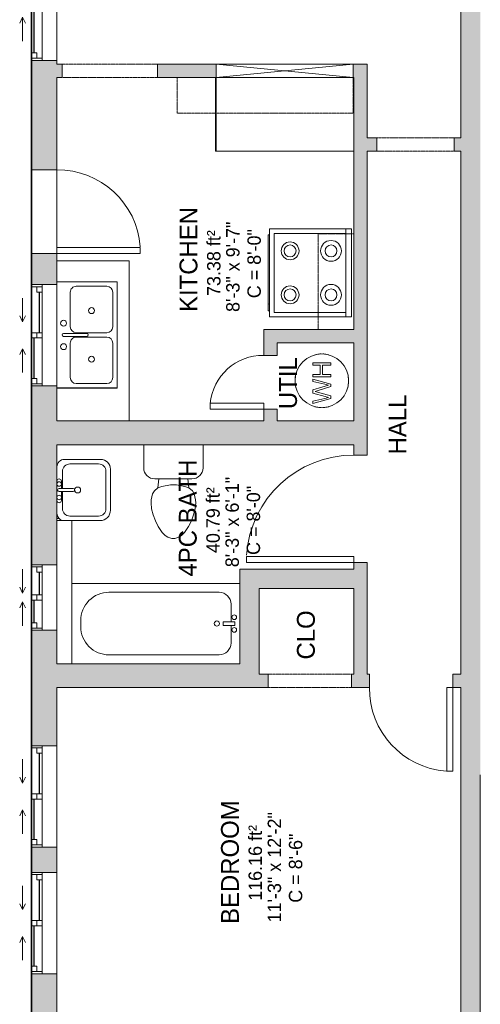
# Model space of a CAD drawing. Header units: inches. Extents: x -863 to 790, y -1032 to 1262.
# Tile 4 of 8: x -142 to 12, y -164 to 167. Entities that reach past the tile are written whole.
import ezdxf

# ---------------------------------------------------------------- set-up
doc = ezdxf.new("R2010")
doc.units = ezdxf.units.IN
doc.header["$MEASUREMENT"] = 0
doc.linetypes.add('Dash', pattern=[0.23622, 0.11811, -0.11811])
doc.linetypes.add('Overhead', pattern=[0.15625, 0.09375, -0.0625])
for name, color, linetype, lineweight in [('A-AREA-IDEN', 2, 'Continuous', 9), ('A-DETL', 90, 'Continuous', 9), ('A-DETL-GENF', 92, 'Overhead', 9), ('A-DETL-MEDM', 90, 'Continuous', 9), ('A-DOOR', 31, 'Continuous', 9), ('A-FLOR', 192, 'Continuous', 9), ('A-GENM', 13, 'Continuous', 9), ('A-GENM-HDLN', 13, 'Dash', 9), ('A-GLAZ', 151, 'Continuous', 9), ('A-LEDGES', 90, 'Continuous', 9), ('A-OBJECTS', 90, 'Continuous', 9), ('A-WALL', 90, 'Continuous', 9), ('A-WALL-PATT', 111, 'Continuous', 9), ('M-EQPM', 90, 'Continuous', 9), ('P-SANR-FIXT', 6, 'Continuous', 9), ('Q-CASE', 31, 'Continuous', 9), ('Q-SPCQ', 2, 'Continuous', 9)]:
    doc.layers.add(name, color=color, linetype=linetype, lineweight=lineweight)
doc.styles.add('Inter_2', font='txt', dxfattribs={"height": 4.5})
doc.styles.add('Inter_B', font='txt', dxfattribs={"height": 6})

# ---------------------------------------------------------------- blocks, each defined once
blk = doc.blocks.new('Planitar - Single Door_Flush Panel - 2_-4_ x 6_-8_-4187220-Unit 3234 b')
at = {"layer": 'A-DOOR', "lineweight": 18}
for p, q in [((11.99, -2.25), (11.99, -30.25)), ((14, -2.25), (11.99, -2.25)), ((14, -2.25), (14, -30.25)), ((14, -30.25), (11.99, -30.25))]:
    blk.add_line(p, q, dxfattribs=at)
at = {"layer": 'A-DOOR'}
blk.add_arc((13.77, -2.55), 27.77, 179.3809, 265.8646, dxfattribs=at)
blk = doc.blocks.new('Planitar - Opening - 2_-4_ x 6_-8_-4187287-Unit 3234 b')
at = {"layer": 'A-DETL-GENF'}
for p, q in [((13.68, 2.25), (-14.32, 2.25)), ((-14.32, -2.25), (13.68, -2.25))]:
    blk.add_line(p, q, dxfattribs=at)
at = {"layer": 'A-DETL-MEDM'}
for p, q in [((-14.32, 2.25), (-14.32, -2.25)), ((13.68, -2.25), (13.68, 2.25))]:
    blk.add_line(p, q, dxfattribs=at)
blk = doc.blocks.new('Planitar - Opening - 2_-2_ x 6_-8_ 2-4188001-Unit 3234 b')
at = {"layer": 'A-DETL-GENF'}
for p, q in [((12.68, 2.25), (-13.32, 2.25)), ((-13.32, -2.25), (12.68, -2.25))]:
    blk.add_line(p, q, dxfattribs=at)
at = {"layer": 'A-DETL-MEDM'}
for p, q in [((-13.32, 2.25), (-13.32, -2.25)), ((12.68, -2.25), (12.68, 2.25))]:
    blk.add_line(p, q, dxfattribs=at)
blk = doc.blocks.new('Planitar - Opening - 2_-8_ x 6_-8_-4187326-Unit 3234 b')
at = {"layer": 'A-DETL-GENF'}
for p, q in [((15.68, 2.25), (-16.32, 2.25)), ((-16.32, -2.25), (15.68, -2.25))]:
    blk.add_line(p, q, dxfattribs=at)
at = {"layer": 'A-DETL-MEDM'}
for p, q in [((-16.32, 2.25), (-16.32, -2.25)), ((15.68, -2.25), (15.68, 2.25))]:
    blk.add_line(p, q, dxfattribs=at)
blk = doc.blocks.new('Planitar - Single Door_Flush Panel - 2_-4_ x 6_-8_-4188380-Unit 3234 b')
at = {"layer": 'A-DOOR', "lineweight": 18}
for p, q in [((11.99, 4.25), (11.99, 32.25)), ((14, 32.25), (11.99, 32.25)), ((14, 4.25), (14, 32.25)), ((14, 4.25), (11.99, 4.25))]:
    blk.add_line(p, q, dxfattribs=at)
at = {"layer": 'A-DOOR'}
blk.add_arc((13.77, 4.55), 27.77, 94.1354, 180.6191, dxfattribs=at)
blk = doc.blocks.new('Planitar - Single Door_Flush Panel - 1_-6_ x 6_-8_-4188477-Unit 3234 b')
at = {"layer": 'A-DOOR', "lineweight": 18}
for p, q in [((6.99, -2.25), (6.99, -20.25)), ((9, -2.25), (6.99, -2.25)), ((9, -2.25), (9, -20.25)), ((9, -20.25), (6.99, -20.25))]:
    blk.add_line(p, q, dxfattribs=at)
at = {"layer": 'A-DOOR'}
blk.add_arc((8.77, -2.55), 17.77, 179.0326, 264.7975, dxfattribs=at)
blk = doc.blocks.new('Planitar - Single Door_Flush Panel - 3_-0_ x 6_-11_-4188582-Unit 3234 b')
at = {"layer": 'A-DOOR', "lineweight": 18}
for p, q in [((15.99, -2.25), (15.99, -38.25)), ((18, -2.25), (15.99, -2.25)), ((18, -2.25), (18, -38.25)), ((18, -38.25), (15.99, -38.25))]:
    blk.add_line(p, q, dxfattribs=at)
at = {"layer": 'A-DOOR'}
blk.add_arc((17.77, -2.55), 35.77, 179.5194, 266.3656, dxfattribs=at)
blk = doc.blocks.new('Plan-Double-Sliding - Default 1-4309967-Unit 3234 b')
at = {"layer": 'A-GLAZ'}
for p, q in [((-6.5, 3.34375), (-14.5, 3.34375)), ((-6.5, 3.34375), (-8.5, 4.34375)), ((-6.5, 3.34375), (-8.5, 2.34375)), ((6.5, 3.34375), (8.5, 4.34375)), ((6.5, 3.34375), (8.5, 2.34375)), ((6.5, 3.34375), (14.5, 3.34375)), ((21, 0.34375), (-21, 0.34375)), ((-18.5, 0.34375), (-0.875, 0.34375)), ((0.875, 0.34375), (20.25, 0.34375)), ((-20.25, -3.15625), (-0.875, -3.15625)), ((0.875, -3.15625), (18.5, -3.15625)), ((-21, -8.15625), (21, -8.15625))]:
    blk.add_line(p, q, dxfattribs=at)
at = {"layer": 'A-GLAZ', "lineweight": 18}
for p, q in [((-21, 0.34375), (-21, -8.15625)), ((-21, 0.34375), (-18.5, 0.34375)), ((-20.25, 0.34375), (-20.25, -3.15625)), ((-18.5, 0.34375), (-18.5, -1.40625)), ((-0.875, -3.15625), (-0.875, 0.34375)), ((-0.875, 0.34375), (0.875, 0.34375)), ((0.875, 0.34375), (0.875, -3.15625)), ((20.25, 0.34375), (21, 0.34375)), ((20.25, 0.34375), (20.25, -3.15625)), ((21, -8.15625), (21, 0.34375)), ((-21, -3.15625), (-20.25, -3.15625)), ((-18.5, -1.40625), (-20.25, -1.40625)), ((0.875, -1.40625), (-0.875, -1.40625)), ((-0.875, -3.15625), (0.875, -3.15625)), ((18.5, -1.40625), (18.5, -3.15625)), ((20.25, -1.40625), (18.5, -1.40625)), ((18.5, -3.15625), (21, -3.15625))]:
    blk.add_line(p, q, dxfattribs=at)
at = {"layer": 'A-GLAZ', "lineweight": 25}
for p, q in [((-18.5, -0.53125), (-0.875, -0.53125)), ((0.875, -2.28125), (18.5, -2.28125))]:
    blk.add_line(p, q, dxfattribs=at)
blk = doc.blocks.new('Plan-Double-Sliding - Default 1-4194636-Unit 3234 b')
at = {"layer": 'A-GLAZ'}
for p, q in [((-4.5, 3.34375), (-12.5, 3.34375)), ((-4.5, 3.34375), (-6.5, 4.34375)), ((-4.5, 3.34375), (-6.5, 2.34375)), ((4.5, 3.34375), (6.5, 4.34375)), ((4.5, 3.34375), (6.5, 2.34375)), ((4.5, 3.34375), (12.5, 3.34375)), ((17, 0.34375), (-17, 0.34375)), ((-14.5, 0.34375), (-0.875, 0.34375)), ((0.875, 0.34375), (16.25, 0.34375)), ((-16.25, -3.15625), (-0.875, -3.15625)), ((0.875, -3.15625), (14.5, -3.15625)), ((-17, -8.15625), (17, -8.15625))]:
    blk.add_line(p, q, dxfattribs=at)
at = {"layer": 'A-GLAZ', "lineweight": 18}
for p, q in [((-17, 0.34375), (-17, -8.15625)), ((-17, 0.34375), (-14.5, 0.34375)), ((-16.25, 0.34375), (-16.25, -3.15625)), ((-14.5, 0.34375), (-14.5, -1.40625)), ((-0.875, -3.15625), (-0.875, 0.34375)), ((-0.875, 0.34375), (0.875, 0.34375)), ((0.875, 0.34375), (0.875, -3.15625)), ((16.25, 0.34375), (17, 0.34375)), ((16.25, 0.34375), (16.25, -3.15625)), ((17, -8.15625), (17, 0.34375)), ((-17, -3.15625), (-16.25, -3.15625)), ((-14.5, -1.40625), (-16.25, -1.40625)), ((0.875, -1.40625), (-0.875, -1.40625)), ((-0.875, -3.15625), (0.875, -3.15625)), ((14.5, -1.40625), (14.5, -3.15625)), ((16.25, -1.40625), (14.5, -1.40625)), ((14.5, -3.15625), (17, -3.15625))]:
    blk.add_line(p, q, dxfattribs=at)
at = {"layer": 'A-GLAZ', "lineweight": 25}
for p, q in [((-14.5, -0.53125), (-0.875, -0.53125)), ((0.875, -2.28125), (14.5, -2.28125))]:
    blk.add_line(p, q, dxfattribs=at)
blk = doc.blocks.new('Plan-Double-Sliding - Default 1-4194624-Unit 3234 b')
at = {"layer": 'A-GLAZ'}
for p, q in [((-1.5, 3.34375), (-9.5, 3.34375)), ((-1.5, 3.34375), (-3.5, 4.34375)), ((-1.5, 3.34375), (-3.5, 2.34375)), ((1.5, 3.34375), (3.5, 4.34375)), ((1.5, 3.34375), (3.5, 2.34375)), ((1.5, 3.34375), (9.5, 3.34375)), ((11, 0.34375), (-11, 0.34375)), ((-8.5, 0.34375), (-0.875, 0.34375)), ((0.875, 0.34375), (10.25, 0.34375)), ((-10.25, -3.15625), (-0.875, -3.15625)), ((0.875, -3.15625), (8.5, -3.15625)), ((-11, -8.15625), (11, -8.15625))]:
    blk.add_line(p, q, dxfattribs=at)
at = {"layer": 'A-GLAZ', "lineweight": 18}
for p, q in [((-11, 0.34375), (-11, -8.15625)), ((-11, 0.34375), (-8.5, 0.34375)), ((-10.25, 0.34375), (-10.25, -3.15625)), ((-8.5, 0.34375), (-8.5, -1.40625)), ((-0.875, -3.15625), (-0.875, 0.34375)), ((-0.875, 0.34375), (0.875, 0.34375)), ((0.875, 0.34375), (0.875, -3.15625)), ((10.25, 0.34375), (11, 0.34375)), ((10.25, 0.34375), (10.25, -3.15625)), ((11, -8.15625), (11, 0.34375)), ((-11, -3.15625), (-10.25, -3.15625)), ((-8.5, -1.40625), (-10.25, -1.40625)), ((0.875, -1.40625), (-0.875, -1.40625)), ((-0.875, -3.15625), (0.875, -3.15625)), ((8.5, -1.40625), (8.5, -3.15625)), ((10.25, -1.40625), (8.5, -1.40625)), ((8.5, -3.15625), (11, -3.15625))]:
    blk.add_line(p, q, dxfattribs=at)
at = {"layer": 'A-GLAZ', "lineweight": 25}
for p, q in [((-8.5, -0.53125), (-0.875, -0.53125)), ((0.875, -2.28125), (8.5, -2.28125))]:
    blk.add_line(p, q, dxfattribs=at)
blk = doc.blocks.new('Plan-Double-Sliding - Default 1-4324598-Unit 3234 b')
at = {"layer": 'A-GLAZ'}
for p, q in [((-4.5, 3.34375), (-12.5, 3.34375)), ((-4.5, 3.34375), (-6.5, 4.34375)), ((-4.5, 3.34375), (-6.5, 2.34375)), ((4.5, 3.34375), (6.5, 4.34375)), ((4.5, 3.34375), (6.5, 2.34375)), ((4.5, 3.34375), (12.5, 3.34375)), ((17, 0.34375), (-17, 0.34375)), ((-14.5, 0.34375), (-0.875, 0.34375)), ((0.875, 0.34375), (16.25, 0.34375)), ((-16.25, -3.15625), (-0.875, -3.15625)), ((0.875, -3.15625), (14.5, -3.15625)), ((-17, -8.15625), (17, -8.15625))]:
    blk.add_line(p, q, dxfattribs=at)
at = {"layer": 'A-GLAZ', "lineweight": 18}
for p, q in [((-17, 0.34375), (-17, -8.15625)), ((-17, 0.34375), (-14.5, 0.34375)), ((-16.25, 0.34375), (-16.25, -3.15625)), ((-14.5, 0.34375), (-14.5, -1.40625)), ((-0.875, -3.15625), (-0.875, 0.34375)), ((-0.875, 0.34375), (0.875, 0.34375)), ((0.875, 0.34375), (0.875, -3.15625)), ((16.25, 0.34375), (17, 0.34375)), ((16.25, 0.34375), (16.25, -3.15625)), ((17, -8.15625), (17, 0.34375)), ((-17, -3.15625), (-16.25, -3.15625)), ((-14.5, -1.40625), (-16.25, -1.40625)), ((0.875, -1.40625), (-0.875, -1.40625)), ((-0.875, -3.15625), (0.875, -3.15625)), ((14.5, -1.40625), (14.5, -3.15625)), ((16.25, -1.40625), (14.5, -1.40625)), ((14.5, -3.15625), (17, -3.15625))]:
    blk.add_line(p, q, dxfattribs=at)
at = {"layer": 'A-GLAZ', "lineweight": 25}
for p, q in [((-14.5, -0.53125), (-0.875, -0.53125)), ((0.875, -2.28125), (14.5, -2.28125))]:
    blk.add_line(p, q, dxfattribs=at)
blk = doc.blocks.new('Countertop- Rectangle shape base - Default 1-4200555-Unit 3234 b')
at = {"layer": 'A-GENM'}
for p, q in [((6.75, 27.375), (6.75, 2.625)), ((6.75, 2.625), (53.25, 2.625))]:
    blk.add_line(p, q, dxfattribs=at)
blk = doc.blocks.new('Countertop- Rectangle shape base - Default 1-4201068-Unit 3234 b')
at = {"layer": 'A-GENM'}
for p, q in [((56.875, 2.875), (56.875, 27.125)), ((3.125, 2.875), (56.875, 2.875))]:
    blk.add_line(p, q, dxfattribs=at)
blk = doc.blocks.new('Kitchen-Sink Double - Default 1-4201410-Unit 3234 b')
at = {"layer": 'P-SANR-FIXT'}
for p, q in [((-19.69, 0), (-19.69, -20.27)), ((15.93, 0), (15.93, -20.27)), ((-19.69, -20.27), (15.93, -20.27))]:
    blk.add_line(p, q, dxfattribs=at)
blk = doc.blocks.new('2D Kitchen-Double Sink - Default 1-4201412-Unit 3234 b')
at = {"layer": 'P-SANR-FIXT'}
for p, q in [((-17.19, 10.23), (-17.19, -10.04)), ((18.43, -10.04), (18.43, 10.23)), ((0.12, 7.98), (0.12, 0.19)), ((1.12, 7.98), (1.12, 0.19)), ((-15.69, 3.73), (-15.69, -6.54)), ((-2.13, 5.73), (-13.69, 5.73)), ((-0.13, 3.73), (-0.13, -6.54)), ((1.37, 3.73), (1.37, -6.54)), ((14.93, 5.73), (3.37, 5.73)), ((16.93, -6.54), (16.93, 3.73)), ((-13.69, -8.54), (-2.13, -8.54)), ((3.37, -8.54), (14.93, -8.54)), ((-17.19, -10.04), (18.43, -10.04))]:
    blk.add_line(p, q, dxfattribs=at)
for centre, radius, start, end in [((-3.32, 7.98), 1, 360, 180), ((-3.32, 7.98), 1, 180, 0), ((0.62, 7.98), 0.5, 360, 180), ((4.55, 7.98), 1, 360, 180), ((4.55, 7.98), 1, 180, 360), ((-13.69, 3.73), 2, 90, 180), ((-2.13, 3.73), 2, 360, 90), ((3.37, 3.73), 2, 90, 180), ((14.93, 3.73), 2, 360, 90), ((0.62, 0.19), 0.5, 180, 0), ((-7.54, -1.41), 1, 0, 180), ((-7.54, -1.41), 1, 180, 360), ((8.77, -1.41), 1, 0, 180), ((8.77, -1.41), 1, 180, 360), ((-13.69, -6.54), 2, 180, 270), ((-2.13, -6.54), 2, 270, 0), ((3.37, -6.54), 2, 180, 270), ((14.93, -6.54), 2, 270, 0)]:
    blk.add_arc(centre, radius, start, end, dxfattribs=at)
blk = doc.blocks.new('FP_1-Unit 3234 b')
at = {"layer": 'Q-SPCQ'}
blk.add_line((-12.75, -27.5), (-12.75, -28), dxfattribs=at)
blk = doc.blocks.new('FP_2-Unit 3234 b')
at = {"layer": 'Q-SPCQ'}
blk.add_line((12.75, -28), (12.75, -27.5), dxfattribs=at)
blk = doc.blocks.new('Stove - Default 1-2603283-Unit 3234 b')
at = {"layer": 'Q-SPCQ'}
h = blk.add_hatch(dxfattribs=at)
h.set_pattern_fill('FP_1', color=256, style=0, pattern_type=2)
h.set_pattern_definition([(153.435, (81.666, 31.015), (-20.8652, -6.955), [8.64, -5.184, 8.64, -5.184, -10.99]), (153.435, (81.666, 31.015), (-20.8652, -6.955), [-27.648, 0.127, -10.863]), (153.435, (81.666, 31.015), (-20.8652, -6.955), [0.127, -27.521, 3.456, -7.534]), (153.435, (81.234, 30.583), (-20.8652, -6.955), [6.912, -8.64, 5.184, -5.184, -12.718]), (153.435, (81.234, 30.583), (-20.8652, -6.955), [-25.92, 0.127, -12.591]), (153.435, (81.234, 30.583), (-20.8652, -6.955), [0.127, -25.793, 6.048, -6.67]), (153.435, (79.938, 30.583), (-20.8652, -6.955), [5.184, -10.368, 3.456, -5.184, -14.446]), (153.435, (79.938, 30.583), (-20.8652, -6.955), [-24.192, 0.127, -14.319]), (153.435, (79.938, 30.583), (-20.8652, -6.955), [0.127, -24.065, 7.776, -6.67]), (153.435, (81.234, 31.879), (-20.8652, -6.955), [5.184, -10.368, 4.32, -18.766]), (153.435, (79.938, 33.175), (-20.8652, -6.955), [2.592, -12.96, 1.728, -21.358]), (153.435, (77.778, 31.015), (-20.8652, -6.955), [1.728, -12.96, 1.728, -6.912, -15.31]), (153.435, (77.778, 31.015), (-20.8652, -6.955), [-23.328, 0.127, -15.183]), (153.435, (77.778, 31.015), (-20.8652, -6.955), [0.127, -23.201, 4.32, -10.99]), (153.435, (79.074, 38.791), (-20.8652, -6.955), [8.64, -12.96, 10.368, -6.843]), (153.435, (80.37, 38.791), (-20.8652, -6.955), [12.096, -8.64, 12.96, -5.115]), (153.435, (79.938, 39.655), (-20.8652, -6.955), [13.824, -6.912, 10.368, -7.534]), (153.435, (78.642, 40.951), (-20.8652, -6.955), [8.64, -12.096, 6.912, -10.99]), (153.435, (76.05, 39.655), (-20.8652, -6.955), [4.32, -17.28, 5.184, -11.854]), (153.435, (77.346, 42.247), (-20.8652, -6.955), [3.456, -17.28, 3.456, -14.446])])
h.paths.add_polyline_path([(10.5, -27.5), (-10.5, -27.5), (-10.5, -28), (10.5, -28)], flags=0)
for p, q in [((14.75, 0), (-14.75, 0)), ((-14.75, 0), (-14.75, -1.875)), ((-14.75, -1.875), (-14.75, -27.5)), ((-14.75, -1.875), (14.75, -1.875)), ((13.25, -1.875), (-13.25, -1.875)), ((-13.25, -1.875), (-13.25, -26)), ((-13.25, -1.875), (-13.25, -26)), ((13.25, -26), (13.25, -1.875)), ((13.25, -26), (13.25, -1.875)), ((14.75, -1.875), (14.75, 0)), ((14.75, -27.5), (14.75, -1.875)), ((-13.25, -26), (13.25, -26)), ((-13.25, -26), (13.25, -26)), ((-14.75, -27.5), (14.75, -27.5)), ((-10.5, -28), (-12.75, -28)), ((10.5, -28), (-10.5, -28)), ((12.75, -28), (10.5, -28))]:
    blk.add_line(p, q, dxfattribs=at)
for centre, radius in [((-7.375, -6.875), 3.5), ((-7.375, -6.875), 2), ((7.375, -6.875), 3.5), ((7.375, -6.875), 2), ((-7.375, -20.625), 3), ((-7.375, -20.625), 2), ((7.375, -20.625), 3), ((7.375, -20.625), 2)]:
    blk.add_circle(centre, radius, dxfattribs=at)
for name in ['FP_1-Unit 3234 b', 'FP_2-Unit 3234 b']:
    blk.add_blockref(name, (0, 0), dxfattribs=at)
blk = doc.blocks.new('Bath-Bathtub - Default 1-4324462-Unit 3234 b')
at = {"layer": 'P-SANR-FIXT'}
for p, q in [((-36.72, -7), (0.28, -7)), ((-40.72, -16.91), (-40.72, -11)), ((9.78, -16.5), (9.78, -18.5)), ((-42, -18.09), (-42, -16.91)), ((-42, -16.91), (-38.06, -16.91)), ((-38.06, -16.91), (-42, -16.91)), ((-42, -16.91), (-42, -18.09)), ((-38.06, -18.09), (-42, -18.09)), ((-42, -18.09), (-38.06, -18.09)), ((-40.72, -24), (-40.72, -18.09)), ((-38.06, -16.91), (-38.06, -18.09)), ((-38.06, -18.09), (-38.06, -16.91)), ((0.28, -28), (-36.72, -28)), ((12.78, -31), (-43.72, -31))]:
    blk.add_line(p, q, dxfattribs=at)
for centre, radius, start, end in [((-36.72, -11), 4, 90, 180), ((0.28, -16.5), 9.5, 360, 90), ((-41.81, -15.39), 0.787, 0, 180), ((-41.81, -15.39), 0.787, 0, 180), ((-41.81, -15.39), 0.787, 180, 0), ((-41.81, -15.39), 0.787, 180, 0), ((-41.81, -19.61), 0.787, 0, 180), ((-41.81, -19.61), 0.787, 0, 180), ((-41.81, -19.61), 0.787, 180, 0), ((-41.81, -19.61), 0.787, 180, 0), ((-35.97, -17.5), 0.875, 90, 270), ((-35.97, -17.5), 0.875, 270, 90), ((0.28, -18.5), 9.5, 270, 0), ((-36.72, -24), 4, 180, 270)]:
    blk.add_arc(centre, radius, start, end, dxfattribs=at)
blk = doc.blocks.new('Toilet - Default 1-316794-Unit 3234 b')
at = {"layer": 'P-SANR-FIXT'}
for p, q in [((-9.98, 11.75), (-9.98, 19.46)), ((9.98, 19.46), (9.98, 11.75)), ((6.25, 8.02), (-6.25, 8.02)), ((-4.86, 8.02), (-5.21, 5)), ((4.86, 8.02), (5.21, 5)), ((-6.4, 4), (-6.97, 3)), ((-5.21, 5), (-6.4, 4)), ((-3.84, 5.5), (-5.21, 5)), ((-1, 6), (-3.84, 5.5)), ((1, 6), (-1, 6)), ((3.84, 5.5), (1, 6)), ((5.21, 5), (3.84, 5.5)), ((6.4, 4), (5.21, 5)), ((6.97, 3), (6.4, 4)), ((-7.41, 1), (-7.5, 0)), ((-7.5, 0), (-7.33, -1.99)), ((-7.24, 2), (-7.41, 1)), ((-6.97, 3), (-7.24, 2)), ((7.24, 2), (6.97, 3)), ((7.41, 1), (7.24, 2)), ((7.33, -1.99), (7.5, 0)), ((7.5, 0), (7.41, 1)), ((-7.33, -1.99), (-6.79, -4)), ((6.79, -4), (7.33, -1.99)), ((-6.79, -4), (-6.06, -6)), ((-6.06, -6), (-5.13, -8)), ((5.13, -8), (6.06, -6)), ((6.06, -6), (6.79, -4)), ((-5.13, -8), (-3.74, -10)), ((3.74, -10), (5.13, -8)), ((-3.74, -10), (-2.74, -11)), ((-2.74, -11), (-1.87, -11.5)), ((-1.87, -11.5), (-0.5, -12)), ((-0.5, -12), (0.5, -12)), ((0.5, -12), (1.87, -11.5)), ((1.87, -11.5), (2.74, -11)), ((2.74, -11), (3.74, -10))]:
    blk.add_line(p, q, dxfattribs=at)
for centre, start, end in [((-6.25, 11.75), 180, 270), ((6.25, 11.75), 270, 360)]:
    blk.add_arc(centre, 3.73, start, end, dxfattribs=at)
blk = doc.blocks.new('Bath-Basin Floor - Default 1-4202554-Unit 3234 b')
at = {"layer": 'P-SANR-FIXT'}
for p, q in [((-9.65, 4.59), (-9.65, -7.41)), ((-9.65, 4.59), (-9.65, -7.41)), ((0.12, 5.22), (-5.65, 5.22)), ((-2.88, 5.59), (0.12, 5.59)), ((0.12, 6.33), (0.12, 1.59)), ((1.12, 6.33), (1.12, 1.59)), ((1.12, 5.59), (3.62, 5.59)), ((6.88, 5.22), (1.12, 5.22)), ((10.88, -7.59), (10.88, 4.59)), ((10.88, -7.59), (10.88, 4.59)), ((-8.15, 2.72), (-8.15, -6.91)), ((9.38, -6.91), (9.38, 2.72)), ((-5.65, -9.41), (6.88, -9.41)), ((-6.15, -10.91), (7.56, -10.91)), ((-6.15, -10.91), (7.56, -10.91))]:
    blk.add_line(p, q, dxfattribs=at)
for centre, radius, start, end in [((-7.15, 4.59), 2.5, 90, 180), ((-7.15, 4.59), 2.5, 90, 180), ((-2.88, 6.34), 0.75, 90, 270), ((-1.88, 6.34), 0.75, 360, 180), ((0.62, 6.33), 0.5, 360, 180), ((2.62, 6.34), 0.75, 360, 180), ((3.62, 6.34), 0.75, 270, 90), ((8.38, 4.59), 2.5, 360, 90), ((8.38, 4.59), 2.5, 360, 90), ((-5.65, 2.72), 2.5, 90, 180), ((-1.88, 6.34), 0.75, 180, 0), ((2.62, 6.34), 0.75, 180, 360), ((6.88, 2.72), 2.5, 0, 90), ((0.62, 0.13), 1, 360, 180), ((0.62, 0.13), 1, 180, 0), ((0.62, 1.59), 0.5, 180, 0), ((-6.15, -7.41), 3.5, 180, 270), ((-6.15, -7.41), 3.5, 180, 270), ((-5.65, -6.91), 2.5, 180, 270), ((6.88, -6.91), 2.5, 270, 0), ((7.56, -7.59), 3.32, 270, 0), ((7.56, -7.59), 3.32, 270, 0)]:
    blk.add_arc(centre, radius, start, end, dxfattribs=at)
blk = doc.blocks.new('Upper Cabinet-Single Door-Wall - 24_-4324252-Unit 3234 b')
at = {"layer": 'Q-CASE', "linetype": 'Overhead'}
for p, q in [((-21.83, 2.25), (-21.83, 14.25)), ((-21.83, 14.25), (10.17, 14.25)), ((10.17, 14.25), (10.17, 2.25)), ((10.17, 2.25), (-21.83, 2.25))]:
    blk.add_line(p, q, dxfattribs=at)
blk = doc.blocks.new('Upper Cabinet-Single Door-Wall - 24_-4213849-Unit 3234 b')
at = {"layer": 'Q-CASE', "linetype": 'Overhead'}
for p, q in [((-48.96, 2.25), (-48.96, 14.25)), ((-48.96, 14.25), (10.17, 14.25)), ((10.17, 14.25), (10.17, 2.25)), ((10.17, 2.25), (-48.96, 2.25))]:
    blk.add_line(p, q, dxfattribs=at)
blk = doc.blocks.new('Hot Water Heater - Default 1-3363972-Unit 3234 b')
at = {"layer": 'M-EQPM'}
for p, q in [((-6.88, 2.97), (-7.66, 2.97)), ((-7.66, 2.97), (-6.01, -3.05)), ((-5.93, -0.99), (-6.88, 2.97)), ((-4.12, 2.97), (-5.32, -1.13)), ((-5.11, -3.05), (-3.79, 1.46)), ((-3, 2.97), (-4.12, 2.97)), ((-3.79, 1.46), (-3.56, 2.25)), ((-3.56, 2.25), (-3.36, 1.6)), ((-3.36, 1.6), (-1.92, -3.05)), ((-2.14, 0), (-3, 2.97)), ((-0.24, 2.97), (-1.2, -1.02)), ((-1.11, -3.05), (0.53, 2.97)), ((0.53, 2.97), (-0.24, 2.97)), ((2.04, 2.97), (1.29, 2.97)), ((1.29, 2.97), (1.29, -3.05)), ((2.04, 0.53), (2.04, 2.97)), ((5.24, 0.53), (2.04, 0.53)), ((6, 2.97), (5.24, 2.97)), ((5.24, 2.97), (5.24, 0.53)), ((6, -3.05), (6, 2.97)), ((-6.01, -3.05), (-5.11, -3.05)), ((-5.63, -2.21), (-5.93, -0.99)), ((-5.32, -1.13), (-5.63, -2.21)), ((-1.49, -2.21), (-2.14, 0)), ((-1.92, -3.05), (-1.11, -3.05)), ((-1.2, -1.02), (-1.49, -2.21)), ((1.29, -3.05), (2.04, -3.05)), ((2.04, -3.05), (2.04, -0.23)), ((2.04, -0.23), (5.24, -0.23)), ((5.24, -0.23), (5.24, -3.05)), ((5.24, -3.05), (6, -3.05))]:
    blk.add_line(p, q, dxfattribs=at)
for start, end in [(360, 180), (360, 180), (103.7586, 105), (91.9375, 100.5045), (79.4955, 88.0625), (75, 76.2414), (180, 360), (180, 360), (169.4955, 178.0625), (165, 166.2414), (13.7586, 15), (1.9375, 10.5045), (181.9375, 190.5045), (193.7586, 195), (345, 346.2414), (349.4955, 358.0625), (255, 256.2414), (259.4955, 268.0625), (271.9375, 280.5045), (283.7586, 285)]:
    blk.add_arc((0, 0), 9, start, end, dxfattribs=at)
blk = doc.blocks.new('Wall Opening - Default 1-4324228-Unit 3234 b')
at = {"layer": 'A-GENM'}
for p, q in [((23, 2.25), (-23, -2.25)), ((-23, 2.25), (23, -2.25))]:
    blk.add_line(p, q, dxfattribs=at)
at = {"layer": 'A-GENM-HDLN'}
for p, q in [((23, 2.25), (-23, 2.25)), ((-23, 2.25), (-23, -2.25)), ((23, -2.25), (23, 2.25)), ((-23, -2.25), (23, -2.25))]:
    blk.add_line(p, q, dxfattribs=at)

msp = doc.modelspace()

# ---------------------------------------------------------------- hatches: boundary and pattern name
at = {"layer": 'A-WALL-PATT'}
h = msp.add_hatch(color=9, dxfattribs=at)
h.paths.add_polyline_path([(-129.98, -210.78), (-129.98, -153.53), (-138.48, -153.53), (-138.48, -210.78)], flags=0)
h.paths.add_polyline_path([(-138.48, -119.53), (-129.98, -119.53), (-129.98, -111.03), (-138.48, -111.03)], flags=0)
h.paths.add_polyline_path([(-129.98, -77.03), (-129.98, -38.28), (-138.48, -38.28), (-138.48, -77.03)], flags=0)
h.paths.add_polyline_path([(-138.48, -16.28), (-129.98, -16.28), (-129.98, 43.72), (-138.48, 43.72), (-138.48, 23.36)], flags=0)
h.paths.add_polyline_path([(-138.48, 77.72), (-129.98, 77.72), (-129.98, 88.22), (-138.48, 88.22)], flags=0)
h.paths.add_polyline_path([(-129.98, 116.22), (-129.98, 152.97), (-138.48, 152.97), (-138.48, 116.22)], flags=0)
h.paths.add_polyline_path([(-138.48, 194.97), (-129.98, 194.97), (-129.98, 298.47), (-138.48, 298.47)], flags=0)
h.paths.add_polyline_path([(-129.98, 340.47), (-129.98, 372.16), (-138.48, 372.16), (-138.48, 340.47)], flags=0)
h.paths.add_polyline_path([(-138.48, 408.16), (-129.98, 408.16), (-129.98, 424.72), (-138.48, 424.72), (-138.48, 421.83)], flags=0)
h.paths.add_polyline_path([(-138.48, 472.72), (-129.98, 472.72), (-129.98, 493.22), (-138.48, 493.22)], flags=0)
h = msp.add_hatch(color=9, dxfattribs=at)
h.paths.add_polyline_path([(12.27, -204.28), (12.27, -201.03), (5.77, -201.03), (5.77, -204.28)], flags=0)
h.paths.add_polyline_path([(5.77, -177.03), (12.27, -177.03), (12.27, 188.22), (5.77, 188.22), (5.77, -172.28)], flags=0)
h = msp.add_hatch(color=9, dxfattribs=at)
h.paths.add_polyline_path([(-30.23, 147.22), (-30.23, 151.72), (-30.48, 151.72), (-30.48, 147.22)], flags=0)
h.paths.add_polyline_path([(-76.48, 147.22), (-76.48, 151.72), (-96.23, 151.72), (-96.23, 147.22)], flags=0)
h.paths.add_polyline_path([(-128.23, 147.22), (-128.23, 151.72), (-129.98, 151.72), (-129.98, 147.22)], flags=0)
h = msp.add_hatch(color=9, dxfattribs=at)
h.paths.add_polyline_path([(-25.73, -53.03), (-25.73, -15.53), (-30.23, -15.53), (-30.23, -53.03)], flags=0)
h.paths.add_polyline_path([(-25.73, 20.47), (-25.73, 151.72), (-30.23, 151.72), (-30.23, 20.47)], flags=0)
h = msp.add_hatch(color=9, dxfattribs=at)
h.paths.add_polyline_path([(-22.48, 122.47), (-22.48, 126.97), (-25.73, 126.97), (-25.73, 122.47)], flags=0)
h.paths.add_polyline_path([(5.77, 122.47), (5.77, 126.97), (3.52, 126.97), (3.52, 122.47)], flags=0)
for points in [[(-48.35, 58.22), (-30.23, 58.22), (-30.23, 62.72), (-60.48, 62.72), (-60.48, 58.22), (-55.98, 58.22)], [(-30.23, 23.97), (-30.23, 31.97), (-129.98, 31.97), (-129.98, 23.97), (-33.93, 23.97)], [(-61.98, -53.03), (-61.98, -17.78), (-68.48, -17.78), (-68.48, -49.53), (-65.23, -49.53), (-65.23, -53.03)], [(-30.23, -24.28), (-30.23, -17.78), (-61.98, -17.78), (-61.98, -24.28), (-48.35, -24.28)], [(-65.23, -57.53), (-65.23, -49.53), (-129.98, -49.53), (-129.98, -57.53)]]:
    msp.add_hatch(color=9, dxfattribs=at).paths.add_polyline_path(points, flags=0)
h = msp.add_hatch(color=9, dxfattribs=at)
h.paths.add_polyline_path([(-55.98, 31.97), (-55.98, 35.97), (-60.48, 35.97), (-60.48, 31.97)], flags=0)
h.paths.add_polyline_path([(-55.98, 53.97), (-55.98, 58.22), (-60.48, 58.22), (-60.48, 53.97)], flags=0)
h = msp.add_hatch(color=9, dxfattribs=at)
h.paths.add_polyline_path([(5.77, -57.53), (5.77, -53.03), (3.02, -53.03), (3.02, -57.53)], flags=0)
h.paths.add_polyline_path([(-24.98, -57.53), (-24.98, -53.03), (-30.98, -53.03), (-30.98, -57.53)], flags=0)
h.paths.add_polyline_path([(-58.98, -57.53), (-58.98, -53.03), (-65.23, -53.03), (-65.23, -57.53)], flags=0)

# ---------------------------------------------------------------- linework, layer by layer
at = {"layer": 'A-DETL', "lineweight": 35}
msp.add_line((-138.48, -210.78), (-138.48, 493.22), dxfattribs=at)
at = {"layer": 'A-FLOR'}
msp.add_line((-129.98, 116.22), (-129.98, 88.22), dxfattribs=at)
at = {"layer": 'A-LEDGES'}
for p, q in [((-129.98, -1.47), (-124.98, -1.47)), ((-129.98, -49.53), (-129.98, -1.47)), ((-124.98, -1.47), (-124.98, -49.53)), ((-124.98, -49.53), (-129.98, -49.53))]:
    msp.add_line(p, q, dxfattribs=at)
at = {"layer": 'A-OBJECTS'}
for p, q in [((-76.48, 122.47), (-76.48, 147.22)), ((-30.23, 122.47), (-76.48, 122.47)), ((-129.98, 85.72), (-105.73, 85.72)), ((-129.98, 31.97), (-129.98, 85.72)), ((-105.73, 85.72), (-105.73, 31.97)), ((-105.73, 31.97), (-129.98, 31.97))]:
    msp.add_line(p, q, dxfattribs=at)
at = {"layer": 'A-WALL'}
for p, q in [((5.77, 204.72), (5.77, 126.97)), ((-138.48, 152.97), (-138.48, 116.22)), ((-129.98, 151.72), (-129.98, 152.97)), ((-128.23, 151.72), (-129.98, 151.72)), ((-96.23, 151.72), (-25.73, 151.72)), ((-76.48, 147.22), (-76.48, 151.72)), ((-30.48, 151.72), (-30.48, 147.22)), ((-25.73, 126.97), (-25.73, 151.72)), ((-129.98, 116.22), (-129.98, 147.22)), ((-129.98, 147.22), (-128.23, 147.22)), ((-30.23, 147.22), (-96.23, 147.22)), ((-30.23, 147.22), (-30.23, 62.72)), ((-22.48, 126.97), (-25.73, 126.97)), ((5.77, 126.97), (3.52, 126.97)), ((-25.73, 20.47), (-25.73, 122.47)), ((-25.73, 122.47), (-22.48, 122.47)), ((3.52, 122.47), (5.77, 122.47)), ((5.77, 122.47), (5.77, -53.03)), ((-138.48, 116.22), (-129.98, 116.22)), ((-138.48, 88.22), (-138.48, 77.72)), ((-129.98, 88.22), (-138.48, 88.22)), ((-129.98, 77.72), (-129.98, 88.22)), ((-30.23, 62.72), (-60.48, 62.72)), ((-60.48, 62.72), (-60.48, 53.97)), ((-55.98, 58.22), (-30.23, 58.22)), ((-55.98, 53.97), (-55.98, 58.22)), ((-30.23, 58.22), (-30.23, 31.97)), ((-60.48, 53.97), (-55.98, 53.97)), ((-138.48, 43.72), (-138.48, -16.28)), ((-129.98, 31.97), (-129.98, 43.72)), ((-60.48, 35.97), (-60.48, 31.97)), ((-55.98, 35.97), (-60.48, 35.97)), ((-55.98, 31.97), (-55.98, 35.97)), ((-60.48, 31.97), (-129.98, 31.97)), ((-30.23, 31.97), (-55.98, 31.97)), ((-129.98, -16.28), (-129.98, 23.97)), ((-129.98, 23.97), (-30.23, 23.97)), ((-30.23, 23.97), (-30.23, 20.47)), ((-30.23, 20.47), (-25.73, 20.47)), ((-129.2, -0.78), (-129.98, -0.78)), ((-124.98, -1.47), (-124.98, -49.53)), ((-25.73, -15.53), (-30.23, -15.53)), ((-30.23, -15.53), (-30.23, -17.78)), ((-25.73, -53.03), (-25.73, -15.53)), ((-68.48, -17.78), (-68.48, -49.53)), ((-30.23, -17.78), (-68.48, -17.78)), ((-61.98, -53.03), (-61.98, -24.28)), ((-61.98, -24.28), (-30.23, -24.28)), ((-30.23, -24.28), (-30.23, -53.03)), ((-138.48, -38.28), (-138.48, -77.03)), ((-129.98, -49.53), (-129.98, -38.28)), ((-68.48, -49.53), (-129.98, -49.53)), ((-58.98, -53.03), (-61.98, -53.03)), ((-30.23, -53.03), (-30.98, -53.03)), ((-24.98, -53.03), (-25.73, -53.03)), ((-24.98, -57.53), (-24.98, -53.03)), ((5.77, -53.03), (3.02, -53.03)), ((3.02, -53.03), (3.02, -57.53)), ((-129.98, -77.03), (-129.98, -57.53)), ((-129.98, -57.53), (-58.98, -57.53)), ((-30.98, -57.53), (-24.98, -57.53)), ((3.02, -57.53), (5.77, -57.53)), ((5.77, -57.53), (5.77, -167.78)), ((12.27, -177.03), (12.27, -86.78)), ((-138.48, -111.03), (-138.48, -119.53)), ((-129.98, -119.53), (-129.98, -111.03)), ((-138.48, -153.53), (-138.48, -210.78)), ((-129.98, -204.28), (-129.98, -153.53))]:
    msp.add_line(p, q, dxfattribs=at)

# ---------------------------------------------------------------- block references
at = {"layer": 'A-DOOR'}
for name, p, rotation in [('Planitar - Opening - 2_-8_ x 6_-8_-4187326-Unit 3234 b', (-112.55, 149.47), 180), ('Planitar - Opening - 2_-2_ x 6_-8_ 2-4188001-Unit 3234 b', (-9.8, 124.72), 180), ('Planitar - Single Door_Flush Panel - 2_-4_ x 6_-8_-4188380-Unit 3234 b', (-134.23, 102.22), 269.9999999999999), ('Planitar - Single Door_Flush Panel - 1_-6_ x 6_-8_-4188477-Unit 3234 b', (-58.23, 44.97), 269.9999999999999), ('Planitar - Single Door_Flush Panel - 3_-0_ x 6_-11_-4188582-Unit 3234 b', (-27.98, 2.47), 269.9999999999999)]:
    msp.add_blockref(name, p, dxfattribs=dict(at, rotation=rotation))
for name, p in [('Planitar - Opening - 2_-4_ x 6_-8_-4187287-Unit 3234 b', (-44.66, -55.28)), ('Planitar - Single Door_Flush Panel - 2_-4_ x 6_-8_-4187220-Unit 3234 b', (-10.98, -55.28))]:
    msp.add_blockref(name, p, dxfattribs=at)
at = {"layer": 'A-GENM'}
for name, p in [('Wall Opening - Default 1-4324228-Unit 3234 b', (-53.48, 149.47)), ('Countertop- Rectangle shape base - Default 1-4200555-Unit 3234 b', (-83.48, 119.85))]:
    msp.add_blockref(name, p, dxfattribs=at)
at = {"layer": 'A-GENM', "rotation": 89.99999999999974}
msp.add_blockref('Countertop- Rectangle shape base - Default 1-4201068-Unit 3234 b', (-102.85, 28.85), dxfattribs=at)
at = {"layer": 'A-GLAZ', "rotation": 89.99999999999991}
for name, p in [('Plan-Double-Sliding - Default 1-4309967-Unit 3234 b', (-138.13, 173.97)), ('Plan-Double-Sliding - Default 1-4194636-Unit 3234 b', (-138.13, 60.72)), ('Plan-Double-Sliding - Default 1-4194624-Unit 3234 b', (-138.13, -27.28)), ('Plan-Double-Sliding - Default 1-4324598-Unit 3234 b', (-138.13, -94.03)), ('Plan-Double-Sliding - Default 1-4324598-Unit 3234 b', (-138.13, -136.53))]:
    msp.add_blockref(name, p, dxfattribs=at)
at = {"layer": 'M-EQPM', "rotation": 89.9999999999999}
msp.add_blockref('Hot Water Heater - Default 1-3363972-Unit 3234 b', (-40.98, 45.47), dxfattribs=at)
at = {"layer": 'P-SANR-FIXT'}
for name, p, rotation in [('Kitchen-Sink Double - Default 1-4201410-Unit 3234 b', (-129.98, 62.72), 89.99999999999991), ('2D Kitchen-Double Sink - Default 1-4201412-Unit 3234 b', (-119.75, 60.23), 89.99999999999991), ('Bath-Basin Floor - Default 1-4202554-Unit 3234 b', (-122.89, 8.18), 89.99999999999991), ('Bath-Bathtub - Default 1-4324462-Unit 3234 b', (-112.2, -53.53), 180)]:
    msp.add_blockref(name, p, dxfattribs=dict(at, rotation=rotation))
msp.add_blockref('Toilet - Default 1-316794-Unit 3234 b', (-90.84, 4.51), dxfattribs=at)
at = {"layer": 'Q-CASE'}
for name, p, rotation in [('Upper Cabinet-Single Door-Wall - 24_-4213849-Unit 3234 b', (-79.35, 149.47), 180), ('Upper Cabinet-Single Door-Wall - 24_-4324252-Unit 3234 b', (-27.98, 84.55), 89.99999999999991)]:
    msp.add_blockref(name, p, dxfattribs=dict(at, rotation=rotation))
at = {"layer": 'Q-SPCQ', "rotation": 269.9999999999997}
msp.add_blockref('Stove - Default 1-2603283-Unit 3234 b', (-31.01, 81.67), dxfattribs=at)

# ---------------------------------------------------------------- texts
at = {"layer": 'A-AREA-IDEN', "attachment_point": 1, "rotation": 90}
for s, insert, char_height, width, style in [('KITCHEN', (-88.77, 68.55), 6, 43.632, 'Inter_B'), ('8\'-3" x 9\'-7"', (-73.11, 68.55), 4.5, 43.632, 'Inter_2'), ('73.38 ft²', (-79.52, 73.91), 4.5, 30.603, 'Inter_2'), ('C = 8\'-0"', (-65.97, 73.16), 4.5, 32.421, 'Inter_2'), ('UTIL', (-55.33, 35.94), 6, 21.513, 'Inter_B'), ('HALL', (-18.55, 20.73), 6, 25.452, 'Inter_B'), ('4PC BATH', (-89.02, -20.24), 6, 49.995, 'Inter_B'), ('8\'-3" x 6\'-1"', (-73.35, -17.12), 4.5, 42.42, 'Inter_2'), ('40.79 ft²', (-79.77, -12.36), 4.5, 30.906, 'Inter_2'), ('C = 8\'-0"', (-66.22, -13), 4.5, 32.421, 'Inter_2'), ('CLO', (-49.33, -48.09), 6, 20.301, 'Inter_B'), ('BEDROOM', (-74.84, -136.82), 6, 49.692, 'Inter_B'), ('11\'-3" x 12\'-2"', (-59.17, -136.31), 4.5, 48.48, 'Inter_2'), ('116.16 ft²', (-65.59, -129.06), 4.5, 30.906, 'Inter_2'), ('C = 8\'-6"', (-52.04, -129.7), 4.5, 32.421, 'Inter_2')]:
    msp.add_mtext(s, dxfattribs=dict(at, insert=insert, char_height=char_height, width=width, style=style))

doc.saveas('drawing.dxf')
